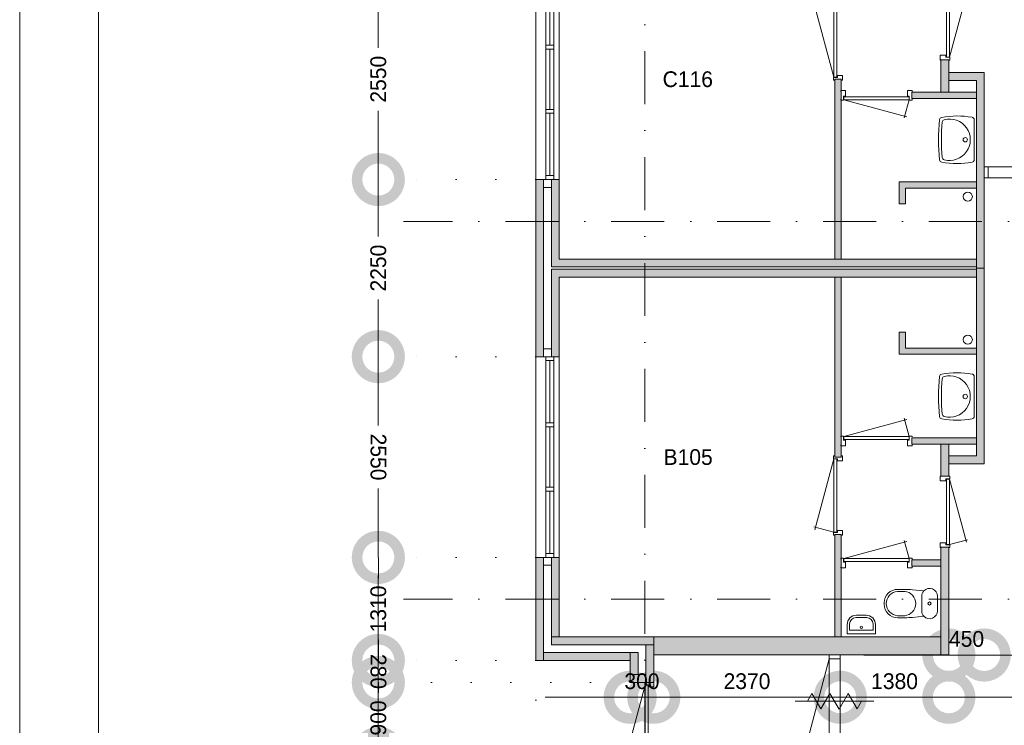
# Model space of a CAD drawing. Header units: millimetres. Extents: x -8493 to 75607, y -3060 to 56340.
# Tile 5 of 35: x -8493 to 4020, y 11091 to 20056. Entities that reach past the tile are written whole.
import ezdxf
from ezdxf.enums import TextEntityAlignment as Align

# ---------------------------------------------------------------- set-up
doc = ezdxf.new("R2010")
doc.units = ezdxf.units.MM
doc.header["$PDMODE"] = 3
doc.header["$PDSIZE"] = 1
doc.linetypes.add('DGN1', pattern=[504.6, 0, -504.6])
doc.linetypes.add('DGN4', pattern=[1345.6, 672.8, -336.4, 0, -336.4])
for name, color, linetype in [('1', 7, 'Continuous'), ('12', 7, 'Continuous'), ('16', 7, 'Continuous'), ('17', 7, 'Continuous'), ('30', 7, 'Continuous'), ('31', 7, 'Continuous'), ('32', 7, 'Continuous'), ('33', 7, 'Continuous'), ('40', 7, 'Continuous'), ('48', 7, 'Continuous'), ('56', 7, 'Continuous'), ('58', 7, 'Continuous'), ('62', 7, 'Continuous')]:
    doc.layers.add(name, color=color, linetype=linetype)
doc.styles.add('dgn003', font='dgn003.shx')
doc.styles.get("Standard").update_dxf_attribs({"font": 'arial.ttf'})
doc.dimstyles.get("Standard").update_dxf_attribs({"dimtxt": 0.18, "dimasz": 0.18, "dimexe": 0.18, "dimexo": 0.0625, "dimgap": 0.09, "dimtad": 0, "dimtih": 1, "dimtoh": 1, "dimdec": 4, "dimzin": 0, "dimdsep": 46, "dimtxsty": 'Standard', "dimcen": 0.09, "dimadec": 0, "dimazin": 0, "dimtfac": 1, "dimtdec": 4, "dimtofl": 0, "dimtmove": 0, "dimatfit": 3, "dimfxl": 1, "dimtolj": 1, "dimtzin": 0, "dimarcsym": 0})

# ---------------------------------------------------------------- blocks, each defined once
blk = doc.blocks.new('WT0138')
at = {"layer": '40', "color": 7, "linetype": 'Continuous', "lineweight": 0}
blk.add_line((-20, 253), (-20, -253), dxfattribs=at)
blk.add_circle((-133, 0), 28.1, dxfattribs=at)
for centre, radius, start, end in [((1669, 0), 2144, 173.1425, 186.8575), ((-426, 252), 33, 100.3455, 173.1425), ((-236, -766), 1068, 79.7983, 100.5514), ((-392, 222), 33, 105.1333, 173.9582), ((-332, 0), 263, 254.8667, 105.1333), ((-53, 253), 33, 0, 79.9973), ((1707, 0), 2144, 173.9582, 186.0418), ((-392, -222), 33, 186.0418, 254.8667), ((-426, -252), 33, 186.8575, 259.6545), ((-236, 766), 1068, 259.4486, 280.2017), ((-53, -253), 33, 280.0027, 0)]:
    blk.add_arc(centre, radius, start, end, dxfattribs=at)
blk = doc.blocks.new('830R10115')
at = {"layer": '33', "color": 1, "linetype": 'Continuous', "lineweight": 0}
for p, q in [((108, 868), (322.82, 66.28)), ((108, 38), (336.87, 99.32))]:
    blk.add_line(p, q, dxfattribs=at)
at = {"layer": '33', "color": 92, "linetype": 'Continuous', "lineweight": 13, "true_color": 0x00e100, "flags": 128}
for points in [[(100, 906), (111, 906), (111, 871), (61, 871), (61, 846), (-11, 846), (-11, 906), (0, 906)], [(100, 0), (111, 0), (111, 35), (61, 35), (61, 60), (-11, 60), (-11, 0), (0, 0)]]:
    blk.add_lwpolyline(points, dxfattribs=at)
at = {"layer": '33', "color": 2, "linetype": 'Continuous', "lineweight": 13, "true_color": 0xf0f000, "flags": 128}
blk.add_lwpolyline([(108, 868), (108, 38), (68, 38), (68, 868), (108, 868)], dxfattribs=at)
blk = doc.blocks.new('CLOS0238')
at = {"layer": '40', "color": 7, "linetype": 'Continuous', "lineweight": 0}
for p, q in [((-528, 155), (-436, 155)), ((-670, 1), (-670, -1)), ((-220, 92), (-220, -93)), ((-528, -155), (-436, -155))]:
    blk.add_line(p, q, dxfattribs=at)
at = {"layer": '40', "color": 7, "linetype": 'Continuous', "lineweight": 0, "flags": 128}
for points in [[(-338, 176), (-192, 162), (-192, 162, -0.674333), (-20, 92), (-20, 92), (-20, -93), (-20, -93, -0.674333), (-192, -162), (-192, -162), (-338, -176), (-338, -176, -0.023285), (-431, -180), (-431, -180), (-525, -180), (-525, -180, -0.414214), (-695, -10), (-695, -10), (-695, 10), (-695, 10, -0.414214), (-525, 180), (-525, 180), (-431, 180), (-431, 180, -0.023285), (-338, 176)], [(-528, -155, -0.917521), (-528, 155)], [(-437, 155, -0.917514), (-437, -155)]]:
    blk.add_lwpolyline(points, format="xyb", dxfattribs=at)
at = {"layer": '40', "color": 7, "linetype": 'Continuous', "lineweight": 0}
blk.add_circle((-120, 0), 20, dxfattribs=at)
for centre, start, end in [((-120, 92), 135.9727, 180), ((-120, -93), 180, 224.0273)]:
    blk.add_arc(centre, 100, start, end, dxfattribs=at)
blk = doc.blocks.new('FT0138')
at = {"layer": '40', "color": 7, "linetype": 'Continuous', "lineweight": 0}
for p, q in [((-149, 65), (-149, 144)), ((180, 135), (180, 20)), ((180, 20), (-180, 20)), ((149, 65), (-149, 65))]:
    blk.add_line(p, q, dxfattribs=at)
at = {"layer": '40', "color": 7, "linetype": 'Continuous', "lineweight": 0, "flags": 128}
for points in [[(-60, 255), (60, 255)], [(-180, 20), (-180, 135)], [(-69, 224), (69, 224)], [(149, 144), (149, 65)]]:
    blk.add_lwpolyline(points, dxfattribs=at)
for points in [[(60, 255, -0.414214), (180, 135)], [(69, 224, -0.414214), (149, 144)]]:
    blk.add_lwpolyline(points, format="xyb", dxfattribs=at)
at = {"layer": '40', "color": 7, "linetype": 'Continuous', "lineweight": 0}
blk.add_circle((-1, 101), 15.1, dxfattribs=at)
for centre, radius in [((-60, 135), 120), ((-69, 144), 80)]:
    blk.add_arc(centre, radius, 90, 180, dxfattribs=at)
blk = doc.blocks.new('830R10116')
at = {"layer": '33', "color": 1, "linetype": 'Continuous', "lineweight": 0}
for p, q in [((-868, 108), (-66.28, 322.82)), ((-38, 108), (-99.32, 336.87))]:
    blk.add_line(p, q, dxfattribs=at)
at = {"layer": '33', "color": 92, "linetype": 'Continuous', "lineweight": 13, "true_color": 0x00e100, "flags": 128}
for points in [[(-906, 100), (-906, 111), (-871, 111), (-871, 61), (-846, 61), (-846, -11), (-906, -11), (-906, 0)], [(0, 100), (0, 111), (-35, 111), (-35, 61), (-60, 61), (-60, -11), (0, -11), (0, 0)]]:
    blk.add_lwpolyline(points, dxfattribs=at)
at = {"layer": '33', "color": 2, "linetype": 'Continuous', "lineweight": 13, "true_color": 0xf0f000, "flags": 128}
blk.add_lwpolyline([(-868, 108), (-38, 108), (-38, 68), (-868, 68), (-868, 108)], dxfattribs=at)
blk = doc.blocks.new('830R10117')
at = {"layer": '33', "color": 1, "linetype": 'Continuous', "lineweight": 0}
for p, q in [((-868, 108), (-66.28, 322.82)), ((-38, 108), (-99.32, 336.87))]:
    blk.add_line(p, q, dxfattribs=at)
at = {"layer": '33', "color": 92, "linetype": 'Continuous', "lineweight": 13, "true_color": 0x00e100, "flags": 128}
for points in [[(-906, 100), (-906, 111), (-871, 111), (-871, 61), (-846, 61), (-846, -11), (-906, -11), (-906, 0)], [(0, 100), (0, 111), (-35, 111), (-35, 61), (-60, 61), (-60, -11), (0, -11), (0, 0)]]:
    blk.add_lwpolyline(points, dxfattribs=at)
at = {"layer": '33', "color": 2, "linetype": 'Continuous', "lineweight": 13, "true_color": 0xf0f000, "flags": 128}
blk.add_lwpolyline([(-868, 108), (-38, 108), (-38, 68), (-868, 68), (-868, 108)], dxfattribs=at)
blk = doc.blocks.new('930L0939')
at = {"layer": '33', "color": 1, "linetype": 'Continuous', "lineweight": 0}
for p, q in [((-98, -38), (-338.7, -936.31)), ((-98, -968), (-353.44, -899.56))]:
    blk.add_line(p, q, dxfattribs=at)
at = {"layer": '33', "color": 92, "linetype": 'Continuous', "lineweight": 13, "true_color": 0x00e100, "flags": 128}
for points in [[(-90, 0), (-101, 0), (-101, -35), (-51, -35), (-51, -60), (11, -60), (11, 0), (0, 0)], [(-90, -1006), (-101, -1006), (-101, -971), (-51, -971), (-51, -946), (11, -946), (11, -1006), (0, -1006)]]:
    blk.add_lwpolyline(points, dxfattribs=at)
at = {"layer": '33', "color": 2, "linetype": 'Continuous', "lineweight": 13, "true_color": 0xf0f000, "flags": 128}
blk.add_lwpolyline([(-98, -968), (-98, -38), (-58, -38), (-58, -968), (-98, -968)], dxfattribs=at)
blk = doc.blocks.new('830R10118')
at = {"layer": '33', "color": 1, "linetype": 'Continuous', "lineweight": 0}
for p, q in [((108, -38), (336.87, -99.32)), ((108, -868), (322.82, -66.28))]:
    blk.add_line(p, q, dxfattribs=at)
at = {"layer": '33', "color": 92, "linetype": 'Continuous', "lineweight": 13, "true_color": 0x00e100, "flags": 128}
for points in [[(100, 0), (111, 0), (111, -35), (61, -35), (61, -60), (-11, -60), (-11, 0), (0, 0)], [(100, -906), (111, -906), (111, -871), (61, -871), (61, -846), (-11, -846), (-11, -906), (0, -906)]]:
    blk.add_lwpolyline(points, dxfattribs=at)
at = {"layer": '33', "color": 2, "linetype": 'Continuous', "lineweight": 13, "true_color": 0xf0f000, "flags": 128}
blk.add_lwpolyline([(108, -868), (108, -38), (68, -38), (68, -868), (108, -868)], dxfattribs=at)
blk = doc.blocks.new('930L0940')
at = {"layer": '33', "color": 1, "linetype": 'Continuous', "lineweight": 0}
for p, q in [((-98, 968), (-353.44, 899.56)), ((-98, 38), (-338.7, 936.31))]:
    blk.add_line(p, q, dxfattribs=at)
at = {"layer": '33', "color": 92, "linetype": 'Continuous', "lineweight": 13, "true_color": 0x00e100, "flags": 128}
for points in [[(-90, 1006), (-101, 1006), (-101, 971), (-51, 971), (-51, 946), (11, 946), (11, 1006), (0, 1006)], [(-90, 0), (-101, 0), (-101, 35), (-51, 35), (-51, 60), (11, 60), (11, 0), (0, 0)]]:
    blk.add_lwpolyline(points, dxfattribs=at)
at = {"layer": '33', "color": 2, "linetype": 'Continuous', "lineweight": 13, "true_color": 0xf0f000, "flags": 128}
blk.add_lwpolyline([(-98, 968), (-98, 38), (-58, 38), (-58, 968), (-98, 968)], dxfattribs=at)
blk = doc.blocks.new('WT0139')
at = {"layer": '40', "color": 7, "linetype": 'Continuous', "lineweight": 0}
blk.add_line((-20, -253), (-20, 253), dxfattribs=at)
at = {"layer": '40', "color": 7, "linetype": 'Continuous', "lineweight": 0, "flags": 128}
for points in [[(-459, -256, -0.059915), (-459, 256)], [(-459, 256, -0.328769), (-432, 284)], [(-432, 284, -0.090801), (-47, 286)], [(-425, 226, -0.309671), (-401, 254)], [(-401, 254, -1.30637), (-401, -254)], [(-47, 286, -0.363957), (-20, 253)], [(-425, -226, -0.052773), (-425, 226)], [(-401, -254, -0.309671), (-425, -226)], [(-432, -284, -0.328769), (-459, -256)], [(-47, -286, -0.090801), (-432, -284)], [(-20, -253, -0.363957), (-47, -286)]]:
    blk.add_lwpolyline(points, format="xyb", dxfattribs=at)
at = {"layer": '40', "color": 7, "linetype": 'Continuous', "lineweight": 0}
blk.add_circle((-133, 0), 28.1, dxfattribs=at)
blk = doc.blocks.new('830R10120')
at = {"layer": '33', "color": 1, "linetype": 'Continuous', "lineweight": 0}
for p, q in [((-868, -108), (-66.28, -322.82)), ((-38, -108), (-99.32, -336.87))]:
    blk.add_line(p, q, dxfattribs=at)
at = {"layer": '33', "color": 92, "linetype": 'Continuous', "lineweight": 13, "true_color": 0x00e100, "flags": 128}
for points in [[(-906, -100), (-906, -111), (-871, -111), (-871, -61), (-846, -61), (-846, 11), (-906, 11), (-906, 0)], [(0, -100), (0, -111), (-35, -111), (-35, -61), (-60, -61), (-60, 11), (0, 11), (0, 0)]]:
    blk.add_lwpolyline(points, dxfattribs=at)
at = {"layer": '33', "color": 2, "linetype": 'Continuous', "lineweight": 13, "true_color": 0xf0f000, "flags": 128}
blk.add_lwpolyline([(-868, -108), (-38, -108), (-38, -68), (-868, -68), (-868, -108)], dxfattribs=at)
blk = doc.blocks.new('830L091')
at = {"layer": '33', "color": 1, "linetype": 'Continuous', "lineweight": 0}
for p, q in [((-98, -38), (-312.82, -839.72)), ((-98, -868), (-323.91, -807.47))]:
    blk.add_line(p, q, dxfattribs=at)
at = {"layer": '33', "color": 92, "linetype": 'Continuous', "lineweight": 13, "true_color": 0x00e100, "flags": 128}
for points in [[(-90, 0), (-101, 0), (-101, -35), (-51, -35), (-51, -60), (11, -60), (11, 0), (0, 0)], [(-90, -906), (-101, -906), (-101, -871), (-51, -871), (-51, -846), (11, -846), (11, -906), (0, -906)]]:
    blk.add_lwpolyline(points, dxfattribs=at)
at = {"layer": '33', "color": 2, "linetype": 'Continuous', "lineweight": 13, "true_color": 0xf0f000, "flags": 128}
blk.add_lwpolyline([(-98, -38), (-98, -868), (-58, -868), (-58, -38), (-98, -38)], dxfattribs=at)
blk = doc.blocks.new('A1')
at = {"layer": '1', "color": 1, "linetype": 'Continuous', "lineweight": 0}
blk.add_line((0, 59400), (0, 0), dxfattribs=at)
at = {"layer": '1', "color": 52, "linetype": 'Continuous', "lineweight": 0, "true_color": 0xc3c300, "flags": 128}
blk.add_lwpolyline([(1000, 1000), (83100, 1000), (83100, 58400), (1000, 58400), (1000, 1000)], dxfattribs=at)
blk = doc.blocks.new('_DotSmall')
at = {"color": 0, "linetype": 'ByBlock', "const_width": 0.5}
blk.add_lwpolyline([(-0.0625, 0, 1), (0.0625, 0, 1)], format="xyb", close=True, dxfattribs=at)
blk = doc.blocks.new('*D3003')
at = {"layer": '58', "color": 3, "linetype": 'Continuous', "lineweight": 0, "transparency": 16777216}
for p, q in [((-3935, 13224), (-3935, 12958)), ((-3935, 11914), (-3935, 12181))]:
    blk.add_line(p, q, dxfattribs=at)
at = {"layer": 'Defpoints', "color": 0, "linetype": 'Continuous', "transparency": 16777216}
for p in [(-2243, 13224), (-3935, 11914), (-2243, 11914)]:
    blk.add_point(p, dxfattribs=at)
at = {"layer": '58', "color": 3, "linetype": 'Continuous', "lineweight": 0, "transparency": 16777216, "xscale": 1080, "yscale": 1080, "zscale": 1080}
for p, rotation in [((-3935, 13224), 90), ((-3935, 11914), 270)]:
    blk.add_blockref('_DotSmall', p, dxfattribs=dict(at, rotation=rotation))
at = {"layer": '58', "color": 3, "linetype": 'Continuous', "lineweight": 0, "transparency": 16777216, "insert": (-3935, 12569), "char_height": 200, "attachment_point": 5, "rotation": 90, "style": 'dgn003'}
blk.add_mtext('\\A1;1310', dxfattribs=at)
blk = doc.blocks.new('*D3004')
at = {"layer": '58', "color": 3, "linetype": 'Continuous', "lineweight": 0, "transparency": 16777216}
for p, q in [((-3935.24, 15774.49), (-3935.24, 14899.49)), ((-3935.24, 13224.49), (-3935.24, 14099.49))]:
    blk.add_line(p, q, dxfattribs=at)
at = {"layer": 'Defpoints', "color": 0, "linetype": 'Continuous', "transparency": 16777216}
for p in [(-3935.24, 15774.49), (-1935.24, 15774.49), (-1935.24, 13224.49)]:
    blk.add_point(p, dxfattribs=at)
at = {"layer": '58', "color": 3, "linetype": 'Continuous', "lineweight": 0, "transparency": 16777216, "xscale": 1080, "yscale": 1080, "zscale": 1080}
for p, rotation in [((-3935.24, 15774.49), 90), ((-3935.24, 13224.49), 270)]:
    blk.add_blockref('_DotSmall', p, dxfattribs=dict(at, rotation=rotation))
at = {"layer": '58', "color": 3, "linetype": 'Continuous', "lineweight": 0, "transparency": 16777216, "insert": (-3935.24, 14499.49), "char_height": 200, "attachment_point": 5, "rotation": 270, "style": 'dgn003'}
blk.add_mtext('\\A1;2550', dxfattribs=at)
blk = doc.blocks.new('*D3005')
at = {"layer": '58', "color": 3, "linetype": 'Continuous', "lineweight": 0, "transparency": 16777216}
for p, q in [((-3935.24, 18024.49), (-3935.24, 17299.49)), ((-3935.24, 15774.49), (-3935.24, 16499.49))]:
    blk.add_line(p, q, dxfattribs=at)
at = {"layer": 'Defpoints', "color": 0, "linetype": 'Continuous', "transparency": 16777216}
for p in [(-1935.24, 18024.49), (-3935.24, 15774.49), (-1935.24, 15774.49)]:
    blk.add_point(p, dxfattribs=at)
at = {"layer": '58', "color": 3, "linetype": 'Continuous', "lineweight": 0, "transparency": 16777216, "xscale": 1080, "yscale": 1080, "zscale": 1080}
for p, rotation in [((-3935.24, 18024.49), 90), ((-3935.24, 15774.49), 270)]:
    blk.add_blockref('_DotSmall', p, dxfattribs=dict(at, rotation=rotation))
at = {"layer": '58', "color": 3, "linetype": 'Continuous', "lineweight": 0, "transparency": 16777216, "insert": (-3935.24, 16899.49), "char_height": 200, "attachment_point": 5, "rotation": 90, "style": 'dgn003'}
blk.add_mtext('\\A1;2250', dxfattribs=at)
blk = doc.blocks.new('*D3006')
at = {"layer": '58', "color": 3, "linetype": 'Continuous', "lineweight": 0, "transparency": 16777216}
for p, q in [((-3935.24, 20574.49), (-3935.24, 19699.49)), ((-3935.24, 18024.49), (-3935.24, 18899.49))]:
    blk.add_line(p, q, dxfattribs=at)
at = {"layer": 'Defpoints', "color": 0, "linetype": 'Continuous', "transparency": 16777216}
for p in [(-1935.24, 20574.49), (-3935.24, 18024.49), (-1935.24, 18024.49)]:
    blk.add_point(p, dxfattribs=at)
at = {"layer": '58', "color": 3, "linetype": 'Continuous', "lineweight": 0, "transparency": 16777216, "xscale": 1080, "yscale": 1080, "zscale": 1080}
for p, rotation in [((-3935.24, 20574.49), 90), ((-3935.24, 18024.49), 270)]:
    blk.add_blockref('_DotSmall', p, dxfattribs=dict(at, rotation=rotation))
at = {"layer": '58', "color": 3, "linetype": 'Continuous', "lineweight": 0, "transparency": 16777216, "insert": (-3935.24, 19299.49), "char_height": 200, "attachment_point": 5, "rotation": 90, "style": 'dgn003'}
blk.add_mtext('\\A1;2550', dxfattribs=at)
blk = doc.blocks.new('*D2928')
at = {"layer": '58', "color": 3, "linetype": 'Continuous', "lineweight": 0, "transparency": 16777216}
for p, q in [((-735, 11447), (-1815, 11447)), ((-735, 11447), (-435, 11447)), ((-435, 11447), (645, 11447))]:
    blk.add_line(p, q, dxfattribs=at)
at = {"layer": 'Defpoints', "color": 0, "linetype": 'Continuous', "transparency": 16777216}
for p in [(-435, 11447), (-735, 11113), (-435, 11113)]:
    blk.add_point(p, dxfattribs=at)
at = {"layer": '58', "color": 3, "linetype": 'Continuous', "lineweight": 0, "transparency": 16777216, "xscale": 1080, "yscale": 1080, "zscale": 1080}
blk.add_blockref('_DotSmall', (-735, 11447), dxfattribs=at)
at = {"layer": '58', "color": 3, "linetype": 'Continuous', "lineweight": 0, "transparency": 16777216, "xscale": 1080, "yscale": 1080, "zscale": 1080, "rotation": 180}
blk.add_blockref('_DotSmall', (-435, 11447), dxfattribs=at)
at = {"layer": '58', "color": 3, "linetype": 'Continuous', "lineweight": 0, "transparency": 16777216, "insert": (-585, 11650), "char_height": 200, "attachment_point": 5, "style": 'dgn003'}
blk.add_mtext('\\A1;300', dxfattribs=at)
blk = doc.blocks.new('*D2929')
at = {"layer": '58', "color": 3, "linetype": 'Continuous', "lineweight": 0, "transparency": 16777216}
blk.add_line((1935, 11447), (-435, 11447), dxfattribs=at)
at = {"layer": 'Defpoints', "color": 0, "linetype": 'Continuous', "transparency": 16777216}
for p in [(-435, 11447), (-435, 10763), (1935, 10763)]:
    blk.add_point(p, dxfattribs=at)
at = {"layer": '58', "color": 3, "linetype": 'Continuous', "lineweight": 0, "transparency": 16777216, "xscale": 1080, "yscale": 1080, "zscale": 1080, "rotation": 180}
blk.add_blockref('_DotSmall', (-435, 11447), dxfattribs=at)
at = {"layer": '58', "color": 3, "linetype": 'Continuous', "lineweight": 0, "transparency": 16777216, "xscale": 1080, "yscale": 1080, "zscale": 1080}
blk.add_blockref('_DotSmall', (1935, 11447), dxfattribs=at)
at = {"layer": '58', "color": 3, "linetype": 'Continuous', "lineweight": 0, "transparency": 16777216, "insert": (750, 11650), "char_height": 200, "attachment_point": 5, "style": 'dgn003'}
blk.add_mtext('\\A1;2370', dxfattribs=at)
blk = doc.blocks.new('*D2930')
at = {"layer": '58', "color": 3, "linetype": 'Continuous', "lineweight": 0, "transparency": 16777216}
blk.add_line((3315, 11447), (1935, 11447), dxfattribs=at)
at = {"layer": 'Defpoints', "color": 0, "linetype": 'Continuous', "transparency": 16777216}
for p in [(1935, 12363), (3315, 12363), (1935, 11447)]:
    blk.add_point(p, dxfattribs=at)
at = {"layer": '58', "color": 3, "linetype": 'Continuous', "lineweight": 0, "transparency": 16777216, "xscale": 1080, "yscale": 1080, "zscale": 1080, "rotation": 180}
blk.add_blockref('_DotSmall', (1935, 11447), dxfattribs=at)
at = {"layer": '58', "color": 3, "linetype": 'Continuous', "lineweight": 0, "transparency": 16777216, "xscale": 1080, "yscale": 1080, "zscale": 1080}
blk.add_blockref('_DotSmall', (3315, 11447), dxfattribs=at)
at = {"layer": '58', "color": 3, "linetype": 'Continuous', "lineweight": 0, "transparency": 16777216, "insert": (2625, 11650), "char_height": 200, "attachment_point": 5, "style": 'dgn003'}
blk.add_mtext('\\A1;1380', dxfattribs=at)
blk = doc.blocks.new('*D2931')
at = {"layer": '58', "color": 3, "linetype": 'Continuous', "lineweight": 0, "transparency": 16777216}
blk.add_line((5815, 11447), (3315, 11447), dxfattribs=at)
at = {"layer": 'Defpoints', "color": 0, "linetype": 'Continuous', "transparency": 16777216}
for p in [(3315, 12363), (5815, 12363), (3315, 11447)]:
    blk.add_point(p, dxfattribs=at)
at = {"layer": '58', "color": 3, "linetype": 'Continuous', "lineweight": 0, "transparency": 16777216, "xscale": 1080, "yscale": 1080, "zscale": 1080, "rotation": 180}
blk.add_blockref('_DotSmall', (3315, 11447), dxfattribs=at)
at = {"layer": '58', "color": 3, "linetype": 'Continuous', "lineweight": 0, "transparency": 16777216, "xscale": 1080, "yscale": 1080, "zscale": 1080}
blk.add_blockref('_DotSmall', (5815, 11447), dxfattribs=at)
at = {"layer": '58', "color": 3, "linetype": 'Continuous', "lineweight": 0, "transparency": 16777216, "insert": (4565, 11650), "char_height": 200, "attachment_point": 5, "style": 'dgn003'}
blk.add_mtext('\\A1;2500', dxfattribs=at)
blk = doc.blocks.new('*D2932')
at = {"layer": '58', "color": 3, "linetype": 'Continuous', "lineweight": 0, "transparency": 16777216}
for p, q in [((3315, 11984), (2235, 11984)), ((3315, 11984), (3765, 11984)), ((3765, 11984), (4845, 11984))]:
    blk.add_line(p, q, dxfattribs=at)
at = {"layer": 'Defpoints', "color": 0, "linetype": 'Continuous', "transparency": 16777216}
for p in [(3315, 14414), (3765, 14414), (3765, 11984)]:
    blk.add_point(p, dxfattribs=at)
at = {"layer": '58', "color": 3, "linetype": 'Continuous', "lineweight": 0, "transparency": 16777216, "xscale": 1080, "yscale": 1080, "zscale": 1080}
blk.add_blockref('_DotSmall', (3315, 11984), dxfattribs=at)
at = {"layer": '58', "color": 3, "linetype": 'Continuous', "lineweight": 0, "transparency": 16777216, "xscale": 1080, "yscale": 1080, "zscale": 1080, "rotation": 180}
blk.add_blockref('_DotSmall', (3765, 11984), dxfattribs=at)
at = {"layer": '58', "color": 3, "linetype": 'Continuous', "lineweight": 0, "transparency": 16777216, "insert": (3540, 12187), "char_height": 200, "attachment_point": 5, "style": 'dgn003'}
blk.add_mtext('\\A1;450', dxfattribs=at)
blk = doc.blocks.new('*D2933')
at = {"layer": '58', "color": 3, "linetype": 'Continuous', "lineweight": 0, "transparency": 16777216}
blk.add_line((5365, 11984), (3765, 11984), dxfattribs=at)
at = {"layer": 'Defpoints', "color": 0, "linetype": 'Continuous', "transparency": 16777216}
for p in [(3765, 14414), (5365, 14414), (3765, 11984)]:
    blk.add_point(p, dxfattribs=at)
at = {"layer": '58', "color": 3, "linetype": 'Continuous', "lineweight": 0, "transparency": 16777216, "xscale": 1080, "yscale": 1080, "zscale": 1080, "rotation": 180}
blk.add_blockref('_DotSmall', (3765, 11984), dxfattribs=at)
at = {"layer": '58', "color": 3, "linetype": 'Continuous', "lineweight": 0, "transparency": 16777216, "xscale": 1080, "yscale": 1080, "zscale": 1080}
blk.add_blockref('_DotSmall', (5365, 11984), dxfattribs=at)
at = {"layer": '58', "color": 3, "linetype": 'Continuous', "lineweight": 0, "transparency": 16777216, "insert": (4565, 12187), "char_height": 200, "attachment_point": 5, "style": 'dgn003'}
blk.add_mtext('\\A1;1600', dxfattribs=at)
blk = doc.blocks.new('*D2906')
at = {"layer": '58', "color": 3, "linetype": 'Continuous', "lineweight": 0, "transparency": 16777216}
for p, q in [((-3935, 11634), (-3935, 11505)), ((-3935, 10734), (-3935, 10864))]:
    blk.add_line(p, q, dxfattribs=at)
at = {"layer": 'Defpoints', "color": 0, "linetype": 'Continuous', "transparency": 16777216}
for p in [(-3209, 11634), (-3935, 10734), (-3209, 10734)]:
    blk.add_point(p, dxfattribs=at)
at = {"layer": '58', "color": 3, "linetype": 'Continuous', "lineweight": 0, "transparency": 16777216, "xscale": 1080, "yscale": 1080, "zscale": 1080}
for p, rotation in [((-3935, 11634), 90), ((-3935, 10734), 270)]:
    blk.add_blockref('_DotSmall', p, dxfattribs=dict(at, rotation=rotation))
at = {"layer": '58', "color": 3, "linetype": 'Continuous', "lineweight": 0, "transparency": 16777216, "insert": (-3935, 11184), "char_height": 200, "attachment_point": 5, "rotation": 90, "style": 'dgn003'}
blk.add_mtext('\\A1;900', dxfattribs=at)
blk = doc.blocks.new('*D2907')
at = {"layer": '58', "color": 3, "linetype": 'Continuous', "lineweight": 0, "transparency": 16777216}
for p, q in [((-3935.24, 11914.49), (-3935.24, 12994.49)), ((-3935.24, 11634.49), (-3935.24, 11914.49)), ((-3935.24, 11634.49), (-3935.24, 10554.49))]:
    blk.add_line(p, q, dxfattribs=at)
at = {"layer": 'Defpoints', "color": 0, "linetype": 'Continuous', "transparency": 16777216}
for p in [(-3935.24, 11914.49), (-3508.14, 11914.49), (-3508.14, 11634.49)]:
    blk.add_point(p, dxfattribs=at)
at = {"layer": '58', "color": 3, "linetype": 'Continuous', "lineweight": 0, "transparency": 16777216, "xscale": 1080, "yscale": 1080, "zscale": 1080}
for p, rotation in [((-3935.24, 11914.49), 270), ((-3935.24, 11634.49), 90)]:
    blk.add_blockref('_DotSmall', p, dxfattribs=dict(at, rotation=rotation))
at = {"layer": '58', "color": 3, "linetype": 'Continuous', "lineweight": 0, "transparency": 16777216, "insert": (-3935.24, 11774.49), "char_height": 200, "attachment_point": 5, "rotation": 270, "style": 'dgn003'}
blk.add_mtext('\\A1;280', dxfattribs=at)
blk = doc.blocks.new('*D2909')
at = {"layer": '58', "color": 3, "linetype": 'Continuous', "lineweight": 0, "transparency": 16777216}
blk.add_line((-1935, 1401), (-735, 1401), dxfattribs=at)
at = {"layer": 'Defpoints', "color": 0, "linetype": 'Continuous', "transparency": 16777216}
for p in [(-1935, 11350), (-735, 11350), (-735, 1401)]:
    blk.add_point(p, dxfattribs=at)
at = {"layer": '58', "color": 3, "linetype": 'Continuous', "lineweight": 0, "transparency": 16777216, "xscale": 1080, "yscale": 1080, "zscale": 1080, "rotation": 180}
blk.add_blockref('_DotSmall', (-1935, 1401), dxfattribs=at)
at = {"layer": '58', "color": 3, "linetype": 'Continuous', "lineweight": 0, "transparency": 16777216, "xscale": 1080, "yscale": 1080, "zscale": 1080}
blk.add_blockref('_DotSmall', (-735, 1401), dxfattribs=at)
at = {"layer": '58', "color": 3, "linetype": 'Continuous', "lineweight": 0, "transparency": 16777216, "insert": (-1335, 1603), "char_height": 200, "attachment_point": 5, "style": 'dgn003'}
blk.add_mtext('\\A1;1200', dxfattribs=at)
blk = doc.blocks.new('79B1037')
at = {"layer": '12', "color": 7, "linetype": 'Continuous', "lineweight": 0}
blk.add_line((500.48, 0), (-500.5, 0), dxfattribs=at)
at = {"layer": '12', "color": 92, "linetype": 'Continuous', "lineweight": 0, "true_color": 0x00e100}
for p, q in [((-343.72, 0), (-285.98, 100.02)), ((-285.98, 100.02), (-171.88, -97.62)), ((-171.88, -97.62), (-57.68, 100.18)), ((-57.68, 100.18), (58, -100.18)), ((58, -100.18), (173.68, 100.18)), ((173.68, 100.18), (287.88, -97.62)), ((287.88, -97.62), (344.24, 0))]:
    blk.add_line(p, q, dxfattribs=at)

msp = doc.modelspace()

# ---------------------------------------------------------------- hatches: boundary and pattern name
at = {"layer": '16'}
for points in [[(-1935.24, 13224.49), (-1835.24, 13224.49), (-1835.24, 11914.49), (-1935.24, 11914.49)], [(-735.24, 11914.49), (-1835.24, 11914.49), (-1835.24, 12014.49), (-735.24, 12014.49)], [(-735.24, 11734.49), (-635.24, 11734.49), (-635.24, 12014.49), (-735.24, 12014.49)], [(-535.24, 12114.49), (-435.24, 12114.49), (-435.24, 11634.49), (-535.24, 11634.49)], [(-535.24, 11734.49), (-735.24, 11734.49), (-735.24, 11634.49), (-535.24, 11634.49)]]:
    msp.add_hatch(color=7, dxfattribs=at).paths.add_polyline_path(points)
at = {"layer": '62'}
for color, points in [(7, [(3214.76, 19134.49), (3214.76, 19544.49), (3314.76, 19544.49), (3314.76, 19134.49)]), (9, [(1944.76, 17014.49), (1944.76, 19299.49), (1864.76, 19299.49), (1864.76, 17014.49)]), (7, [(3764.76, 16899.49), (3664.76, 16899.49), (3664.76, 19284.49), (3314.76, 19284.49), (3314.76, 19384.49), (3764.76, 19384.49)]), (9, [(2844.76, 19054.49), (2844.76, 19134.49), (3664.76, 19134.49), (3664.76, 19054.49)]), (7, [(-1835.24, 18024.49), (-1835.24, 15774.49), (-1935.24, 15774.49), (-1935.24, 18024.49)]), (9, [(-1735.24, 18024.49), (-1635.24, 18024.49), (-1635.24, 17014.49), (3664.76, 17014.49), (3664.76, 16914.49), (-1735.24, 16914.49)]), (9, [(2764.76, 17714.49), (2684.76, 17714.49), (2684.76, 17994.49), (3664.76, 17994.49), (3664.76, 17914.49), (2764.76, 17914.49)]), (7, [(3764.76, 16899.49), (3664.76, 16899.49), (3664.76, 14514.49), (3314.76, 14514.49), (3314.76, 14414.49), (3764.76, 14414.49)]), (9, [(-1735.24, 15774.49), (-1635.24, 15774.49), (-1635.24, 16784.49), (3664.76, 16784.49), (3664.76, 16884.49), (-1735.24, 16884.49)]), (9, [(1944.76, 16784.49), (1944.76, 14499.49), (1864.76, 14499.49), (1864.76, 16784.49)]), (9, [(2764.76, 16084.49), (2684.76, 16084.49), (2684.76, 15804.49), (3664.76, 15804.49), (3664.76, 15884.49), (2764.76, 15884.49)]), (9, [(2844.76, 14744.49), (2844.76, 14664.49), (3664.76, 14664.49), (3664.76, 14744.49)]), (7, [(3214.76, 14664.49), (3214.76, 14254.49), (3314.76, 14254.49), (3314.76, 14664.49)]), (9, [(1944.76, 13514.49), (1944.76, 12214.49), (1864.76, 12214.49), (1864.76, 13514.49)]), (7, [(3214.76, 13354.49), (3214.76, 11984.49), (3314.76, 11984.49), (3314.76, 13354.49)]), (9, [(-1735.24, 13224.49), (-1635.24, 13224.49), (-1635.24, 12214.49), (-1735.24, 12214.49)]), (9, [(2844.76, 13194.49), (2844.76, 13114.49), (3214.76, 13114.49), (3214.76, 13194.49)]), (9, [(-435.24, 12214.49), (-1735.24, 12214.49), (-1735.24, 12114.49), (-435.24, 12114.49)]), (7, [(-435.24, 12214.49), (3214.76, 12214.49), (3214.76, 11984.49), (-435.24, 11984.49)])]:
    msp.add_hatch(color=color, dxfattribs=at).paths.add_polyline_path(points)

# ---------------------------------------------------------------- linework, layer by layer
at = {"layer": '16', "color": 92, "linetype": 'Continuous', "lineweight": 0, "true_color": 0x00e100}
for p, q in [((-1635.24, 13224.49), (-1935.24, 13224.49)), ((-435.24, 12214.49), (-1635.24, 12214.49)), ((-735.24, 11914.49), (-1935.24, 11914.49)), ((-435.24, 11634.49), (-735.24, 11634.49))]:
    msp.add_line(p, q, dxfattribs=at)
at = {"layer": '16', "color": 92, "linetype": 'Continuous', "lineweight": 0, "true_color": 0x00e100, "flags": 128}
for points in [[(3314.76, 19134.49), (3314.76, 19544.49), (3214.76, 19544.49), (3214.76, 19134.49), (3314.76, 19134.49)], [(1944.76, 19299.49), (1944.76, 17014.49), (1864.76, 17014.49), (1864.76, 19299.49), (1944.76, 19299.49)], [(3764.76, 16899.49), (3764.76, 19384.49), (3314.76, 19384.49), (3314.76, 19284.49), (3664.76, 19284.49), (3664.76, 16899.49), (3764.76, 16899.49)], [(3664.76, 19054.49), (3664.76, 19134.49), (2844.76, 19134.49), (2844.76, 19054.49), (3664.76, 19054.49)], [(-1635.24, 16784.49), (-1635.24, 15774.49), (-1935.24, 15774.49), (-1935.24, 18024.49), (-1635.24, 18024.49), (-1635.24, 17014.49)], [(-1735.24, 16884.49), (-1735.24, 15874.49), (-1835.24, 15874.49), (-1835.24, 17924.49), (-1735.24, 17924.49), (-1735.24, 16914.49)], [(3664.76, 17914.49), (2764.76, 17914.49), (2764.76, 17714.49), (2684.76, 17714.49), (2684.76, 17994.49), (3664.76, 17994.49), (3664.76, 17914.49)], [(3764.76, 16899.49), (3764.76, 14414.49), (3314.76, 14414.49), (3314.76, 14514.49), (3664.76, 14514.49), (3664.76, 16899.49), (3764.76, 16899.49)], [(1944.76, 14499.49), (1944.76, 16784.49), (1864.76, 16784.49), (1864.76, 14499.49), (1944.76, 14499.49)], [(3664.76, 15884.49), (2764.76, 15884.49), (2764.76, 16084.49), (2684.76, 16084.49), (2684.76, 15804.49), (3664.76, 15804.49), (3664.76, 15884.49)], [(3664.76, 14744.49), (3664.76, 14664.49), (2844.76, 14664.49), (2844.76, 14744.49), (3664.76, 14744.49)], [(3314.76, 14664.49), (3314.76, 14254.49), (3214.76, 14254.49), (3214.76, 14664.49), (3314.76, 14664.49)], [(1944.76, 12214.49), (1944.76, 13514.49), (1864.76, 13514.49), (1864.76, 12214.49), (1944.76, 12214.49)], [(3314.76, 13354.49), (3314.76, 11984.49), (3214.76, 11984.49), (3214.76, 13354.49), (3314.76, 13354.49)], [(-1935.24, 11914.49), (-1935.24, 13224.49)], [(-1635.24, 12214.49), (-1635.24, 13224.49)], [(3214.76, 13194.49), (3214.76, 13114.49), (2844.76, 13114.49), (2844.76, 13194.49), (3214.76, 13194.49)], [(-1835.24, 13124.49), (-1735.24, 13124.49), (-1735.24, 12114.49), (-535.24, 12114.49), (-535.24, 11734.49), (-635.24, 11734.49), (-635.24, 12014.49), (-1835.24, 12014.49), (-1835.24, 13124.49)], [(-435.24, 11634.49), (-435.24, 12214.49)], [(-735.24, 11634.49), (-735.24, 11914.49)]]:
    msp.add_lwpolyline(points, dxfattribs=at)
at = {"layer": '16', "color": 7, "linetype": 'Continuous', "lineweight": 0, "flags": 128}
for points in [[(-1935.24, 13224.49), (-1835.24, 13224.49), (-1835.24, 11914.49), (-1935.24, 11914.49), (-1935.24, 13224.49)], [(-735.24, 11914.49), (-1835.24, 11914.49), (-1835.24, 12014.49), (-735.24, 12014.49), (-735.24, 11914.49)], [(-735.24, 11734.49), (-635.24, 11734.49), (-635.24, 12014.49), (-735.24, 12014.49), (-735.24, 11734.49)], [(-535.24, 12114.49), (-435.24, 12114.49), (-435.24, 11634.49), (-535.24, 11634.49), (-535.24, 12114.49)], [(-535.24, 11734.49), (-735.24, 11734.49), (-735.24, 11634.49), (-535.24, 11634.49), (-535.24, 11734.49)]]:
    msp.add_lwpolyline(points, dxfattribs=at)
at = {"layer": '17', "color": 92, "linetype": 'Continuous', "lineweight": 0, "true_color": 0x00e100, "flags": 128}
for points in [[(-1735.24, 16914.49), (3664.76, 16914.49), (3664.76, 17014.49), (-1635.24, 17014.49)], [(-1635.24, 16784.49), (3664.76, 16784.49), (3664.76, 16884.49), (-1735.24, 16884.49)], [(3214.76, 12214.49), (-435.24, 12214.49), (-435.24, 11984.49), (3214.76, 11984.49), (3214.76, 12214.49)]]:
    msp.add_lwpolyline(points, dxfattribs=at)
at = {"layer": '30', "color": 3, "linetype": 'Continuous', "lineweight": 0}
for p, q in [((-1935.24, 18024.49), (-1935.24, 20574.49)), ((-1635.24, 18024.49), (-1635.24, 20574.49)), ((-1935.24, 15774.49), (-1935.24, 13224.49)), ((-1735.24, 15874.49), (-1835.24, 15874.49)), ((-1635.24, 15774.49), (-1635.24, 13224.49))]:
    msp.add_line(p, q, dxfattribs=at)
at = {"layer": '31', "color": 3, "linetype": 'Continuous', "lineweight": 0}
for p, q in [((3764.76, 18186.25), (5364.76, 18186.25)), ((3764.76, 18046.25), (5364.76, 18046.25)), ((1794.76, 10384.49), (1794.76, 11984.49)), ((1934.76, 10384.49), (1934.76, 11984.49))]:
    msp.add_line(p, q, dxfattribs=at)
at = {"layer": '32', "color": 3, "linetype": 'Continuous', "lineweight": 0}
for p, q in [((-1805.24, 20524.49), (-1805.24, 18074.49)), ((-1755.24, 19732.83), (-1755.24, 20524.49)), ((-1705.24, 18074.49), (-1705.24, 20574.49)), ((-1755.24, 18916.16), (-1755.24, 19682.83)), ((-1755.24, 18074.49), (-1755.24, 18866.16)), ((-1805.24, 18074.49), (-1705.24, 18074.49)), ((-1805.24, 13274.49), (-1805.24, 15724.49)), ((-1805.24, 15724.49), (-1705.24, 15724.49)), ((-1755.24, 15724.49), (-1755.24, 14932.82)), ((-1705.24, 15724.49), (-1705.24, 13224.49)), ((-1755.24, 14882.82), (-1755.24, 14116.15)), ((-1755.24, 14066.15), (-1755.24, 13274.49))]:
    msp.add_line(p, q, dxfattribs=at)
at = {"layer": '32', "color": 3, "linetype": 'Continuous', "lineweight": 0, "flags": 128}
for points in [[(-1705.24, 19682.83), (-1705.24, 19732.83), (-1805.24, 19732.83), (-1805.24, 19682.83), (-1705.24, 19682.83)], [(-1705.24, 18866.16), (-1705.24, 18916.16), (-1805.24, 18916.16), (-1805.24, 18866.16), (-1705.24, 18866.16)], [(3764.76, 18186.25), (3814.76, 18186.25), (3814.76, 18047.25), (3764.76, 18047.25), (3764.76, 18186.25)], [(-1705.24, 18024.49), (-1705.24, 18074.49), (-1805.24, 18074.49), (-1805.24, 18024.49), (-1705.24, 18024.49)], [(-1705.24, 15774.49), (-1705.24, 15724.49), (-1805.24, 15724.49), (-1805.24, 15774.49), (-1705.24, 15774.49)], [(-1705.24, 14932.82), (-1705.24, 14882.82), (-1805.24, 14882.82), (-1805.24, 14932.82), (-1705.24, 14932.82)], [(-1705.24, 14116.15), (-1705.24, 14066.15), (-1805.24, 14066.15), (-1805.24, 14116.15), (-1705.24, 14116.15)], [(-1705.24, 13274.49), (-1705.24, 13224.49), (-1805.24, 13224.49), (-1805.24, 13274.49), (-1705.24, 13274.49)], [(1795.76, 11934.49), (1795.76, 11984.49), (1934.76, 11984.49), (1934.76, 11934.49), (1795.76, 11934.49)]]:
    msp.add_lwpolyline(points, dxfattribs=at)
at = {"layer": '33', "color": 1, "linetype": 'Continuous', "lineweight": 0}
msp.add_line((1795.76, 11934.49), (1542.83, 10990.55), dxfattribs=at)
at = {"layer": '40', "color": 3, "linetype": 'Continuous', "lineweight": 0}
for centre in [(3556.16, 17807.73), (3556.16, 15991.25)]:
    msp.add_circle(centre, 57.46, dxfattribs=at)
at = {"layer": '56', "color": 3, "linetype": 'DGN4', "lineweight": 0}
for p, q in [((-550.24, 55989.76), (-550.24, 547.85)), ((52180.43, 17492.77), (-3616.95, 17492.77)), ((52180.43, 12692.77), (-3616.95, 12692.77))]:
    msp.add_line(p, q, dxfattribs=at)
at = {"layer": '58', "color": 3, "linetype": 'DGN1', "lineweight": 0}
for p, q in [((-1935.24, 18024.49), (-3935.24, 18024.49)), ((-1935.24, 15774.49), (-3935.24, 15774.49)), ((-1935.24, 13224.49), (-3935.24, 13224.49)), ((-1935.24, 11914.49), (-3935.24, 11914.49)), ((-1935.24, 11914.49), (-1935.24, 1401.06)), ((-735.24, 11634.49), (-3935.24, 11634.49))]:
    msp.add_line(p, q, dxfattribs=at)
at = {"layer": '62', "color": 7, "linetype": 'Continuous', "lineweight": 0, "flags": 128}
for points in [[(3214.76, 19134.49), (3214.76, 19544.49), (3314.76, 19544.49), (3314.76, 19134.49), (3214.76, 19134.49)], [(3764.76, 16899.49), (3664.76, 16899.49), (3664.76, 19284.49), (3314.76, 19284.49), (3314.76, 19384.49), (3764.76, 19384.49), (3764.76, 16899.49)], [(-1835.24, 18024.49), (-1835.24, 15774.49), (-1935.24, 15774.49), (-1935.24, 18024.49), (-1835.24, 18024.49)], [(3764.76, 16899.49), (3664.76, 16899.49), (3664.76, 14514.49), (3314.76, 14514.49), (3314.76, 14414.49), (3764.76, 14414.49), (3764.76, 16899.49)], [(3214.76, 14664.49), (3214.76, 14254.49), (3314.76, 14254.49), (3314.76, 14664.49), (3214.76, 14664.49)], [(3214.76, 13354.49), (3214.76, 11984.49), (3314.76, 11984.49), (3314.76, 13354.49), (3214.76, 13354.49)], [(-435.24, 12214.49), (3214.76, 12214.49), (3214.76, 11984.49), (-435.24, 11984.49), (-435.24, 12214.49)]]:
    msp.add_lwpolyline(points, dxfattribs=at)
at = {"layer": '62', "color": 9, "linetype": 'Continuous', "lineweight": 0, "flags": 128}
for points in [[(1944.76, 17014.49), (1944.76, 19299.49), (1864.76, 19299.49), (1864.76, 17014.49), (1944.76, 17014.49)], [(2844.76, 19054.49), (2844.76, 19134.49), (3664.76, 19134.49), (3664.76, 19054.49), (2844.76, 19054.49)], [(-1735.24, 18024.49), (-1635.24, 18024.49), (-1635.24, 17014.49), (3664.76, 17014.49), (3664.76, 16914.49), (-1735.24, 16914.49), (-1735.24, 18024.49)], [(2764.76, 17714.49), (2684.76, 17714.49), (2684.76, 17994.49), (3664.76, 17994.49), (3664.76, 17914.49), (2764.76, 17914.49), (2764.76, 17714.49)], [(-1735.24, 15774.49), (-1635.24, 15774.49), (-1635.24, 16784.49), (3664.76, 16784.49), (3664.76, 16884.49), (-1735.24, 16884.49), (-1735.24, 15774.49)], [(1944.76, 16784.49), (1944.76, 14499.49), (1864.76, 14499.49), (1864.76, 16784.49), (1944.76, 16784.49)], [(2764.76, 16084.49), (2684.76, 16084.49), (2684.76, 15804.49), (3664.76, 15804.49), (3664.76, 15884.49), (2764.76, 15884.49), (2764.76, 16084.49)], [(2844.76, 14744.49), (2844.76, 14664.49), (3664.76, 14664.49), (3664.76, 14744.49), (2844.76, 14744.49)], [(1944.76, 13514.49), (1944.76, 12214.49), (1864.76, 12214.49), (1864.76, 13514.49), (1944.76, 13514.49)], [(-1735.24, 13224.49), (-1635.24, 13224.49), (-1635.24, 12214.49), (-1735.24, 12214.49), (-1735.24, 13224.49)], [(2844.76, 13194.49), (2844.76, 13114.49), (3214.76, 13114.49), (3214.76, 13194.49), (2844.76, 13194.49)], [(-435.24, 12214.49), (-1735.24, 12214.49), (-1735.24, 12114.49), (-435.24, 12114.49), (-435.24, 12214.49)]]:
    msp.add_lwpolyline(points, dxfattribs=at)

# ---------------------------------------------------------------- block references
at = {"color": 7, "linetype": 'Continuous', "lineweight": 0}
for name, p in [('A1', (-8492.96, -3060.21)), ('830R10118', (3216.66, 20449.2)), ('930L0940', (1950.73, 19286.26)), ('830R10120', (2847.84, 19144.67)), ('WT0139', (3656.9, 18530.35)), ('WT0138', (3656.9, 15268.63)), ('830R10116', (2847.84, 14654.31)), ('930L0939', (1950.73, 14512.72)), ('830R10115', (3216.66, 13349.78)), ('830R10117', (2847.85, 13102.89)), ('CLOS0238', (3189.86, 12638)), ('FT0138', (2202.72, 12234.92)), ('830L091', (-446.24, 11640.49)), ('79B1037', (1861.31, 11396.39))]:
    msp.add_blockref(name, p, dxfattribs=at)

# ---------------------------------------------------------------- texts
at = {"layer": '48', "color": 7, "linetype": 'Continuous', "lineweight": 0, "style": 'dgn003'}
for s, p in [('C116', (-2.47, 19299.81)), ('B105', (1.96, 14499.15))]:
    msp.add_text(s, height=200, dxfattribs=at).set_placement(p, align=Align.MIDDLE_CENTER)

# ---------------------------------------------------------------- dimensions: what is measured, and where the dimension line sits
at = {"layer": '58', "color": 3, "linetype": 'Continuous', "lineweight": 0}
for base, p1, p2, angle, picture, middle, turn in [((-3935.24, 18024.49), (-1935.24, 20574.49), (-1935.24, 18024.49), 90, '*D3006', (-3935.24, 19299.49), 90), ((-3935.24, 15774.49), (-1935.24, 18024.49), (-1935.24, 15774.49), 90, '*D3005', (-3935.24, 16899.49), 90), ((-3935.24, 15774.49), (-1935.24, 13224.49), (-1935.24, 15774.49), 270, '*D3004', (-3935.24, 14499.49), 270), ((-3935.24, 11914.49), (-2243.2, 13224.49), (-2243.2, 11914.49), 90, '*D3003', (-3935.24, 12569.49), 90), ((-3935.24, 11914.49), (-3508.14, 11634.49), (-3508.14, 11914.49), 270, '*D2907', (-3935.24, 11774.49), 270), ((-3935.24, 10734.49), (-3208.58, 11634.49), (-3208.58, 10734.49), 90, '*D2906', (-3935.24, 11184.49), 90)]:
    dim = msp.add_linear_dim(base=base, p1=p1, p2=p2, angle=angle, dimstyle='Standard', override={"dimscale": 1, "dimtxt": 200, "dimasz": 1080, "dimexe": 0, "dimexo": 0, "dimgap": 100, "dimtad": 1, "dimjust": 0, "dimtih": 0, "dimtoh": 0, "dimdec": 0, "dimlfac": 1, "dimzin": 11, "dimdsep": 46, "dimlunit": 2, "dimpost": '<>', "dimtxsty": 'dgn003', "dimblk1": 'DotSmall', "dimblk2": 'DotSmall', "dimsah": 1, "dimcen": 0, "dimse1": 1, "dimse2": 1, "dimclrd": 3, "dimclre": 3, "dimclrt": 3, "dimtol": 0, "dimtix": 1, "dimtofl": 1, "dimatfit": 3, "dimfrac": 1, "dimtolj": 1, "dimlwd": 0, "dimlwe": 0}, dxfattribs=at)
    dim.commit()
    dim.dimension.update_dxf_attribs({"geometry": picture, "text_midpoint": middle, "text_rotation": turn})
for base, p1, p2, picture, middle in [((3764.76, 11984.49), (3314.76, 14414.49), (3764.76, 14414.49), '*D2932', (3539.76, 12186.6)), ((3764.76, 11984.49), (5364.76, 14414.49), (3764.76, 14414.49), '*D2933', (4564.76, 12186.6)), ((1934.76, 11447.45), (3314.76, 12362.67), (1934.76, 12362.67), '*D2930', (2624.76, 11649.63)), ((3314.76, 11447.45), (5814.76, 12362.67), (3314.76, 12362.67), '*D2931', (4564.76, 11649.56)), ((-435.24, 11447.45), (-735.24, 11112.67), (-435.24, 11112.67), '*D2928', (-585.24, 11649.63)), ((-435.24, 11447.45), (1934.76, 10762.67), (-435.24, 10762.67), '*D2929', (749.76, 11649.63)), ((-735.24, 1401.06), (-1935.24, 11349.7), (-735.24, 11349.7), '*D2909', (-1335.24, 1603.17))]:
    dim = msp.add_linear_dim(base=base, p1=p1, p2=p2, dimstyle='Standard', override={"dimscale": 1, "dimtxt": 200, "dimasz": 1080, "dimexe": 0, "dimexo": 0, "dimgap": 100, "dimtad": 1, "dimjust": 0, "dimtih": 0, "dimtoh": 0, "dimdec": 0, "dimlfac": 1, "dimzin": 11, "dimdsep": 46, "dimlunit": 2, "dimpost": '<>', "dimtxsty": 'dgn003', "dimblk1": 'DotSmall', "dimblk2": 'DotSmall', "dimsah": 1, "dimcen": 0, "dimse1": 1, "dimse2": 1, "dimclrd": 3, "dimclre": 3, "dimclrt": 3, "dimtol": 0, "dimtix": 1, "dimtofl": 1, "dimatfit": 3, "dimfrac": 1, "dimtolj": 1, "dimlwd": 0, "dimlwe": 0}, dxfattribs=at)
    dim.commit()
    dim.dimension.update_dxf_attribs({"geometry": picture, "text_midpoint": middle})

doc.saveas('drawing.dxf')
